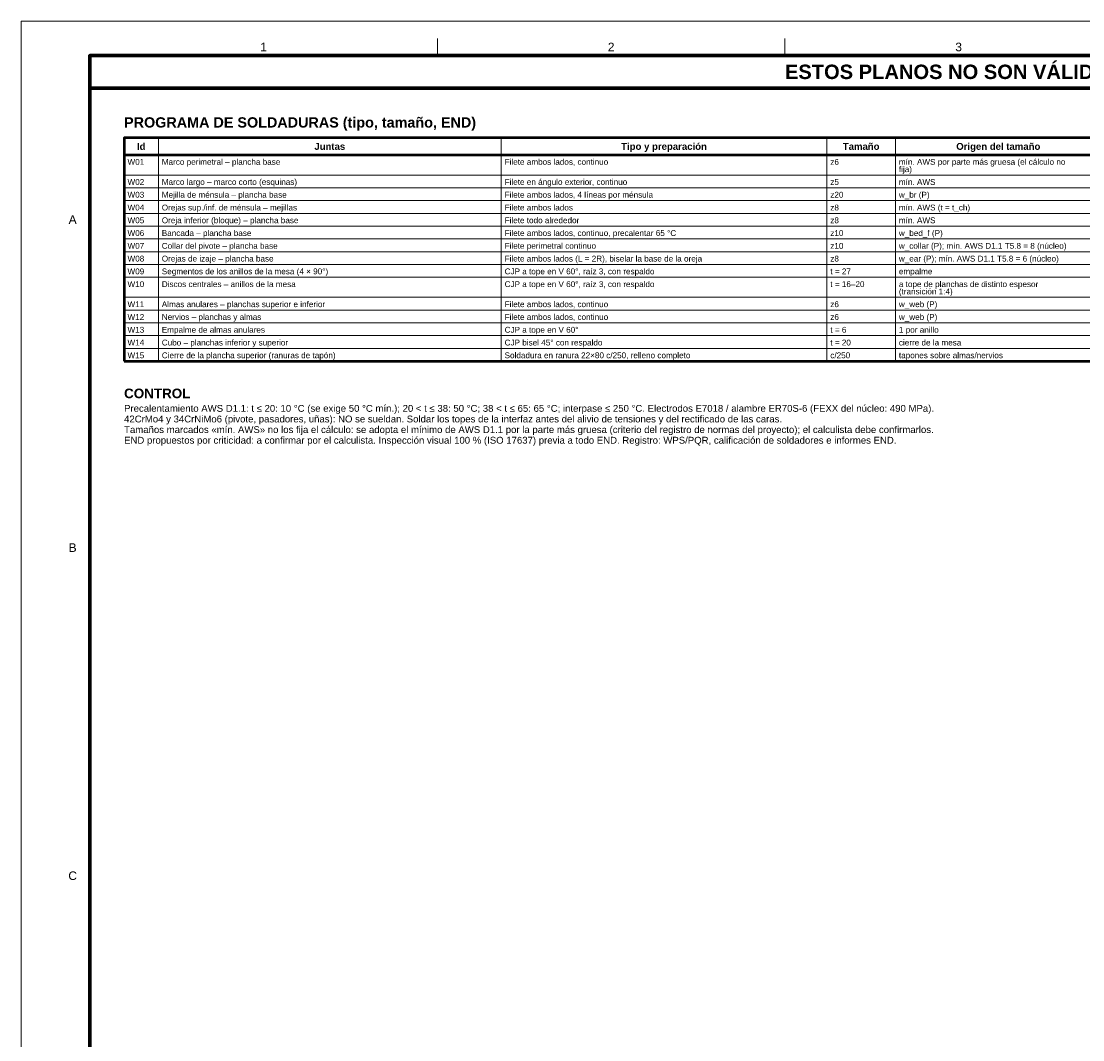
# Model space of a CAD drawing. Header units: millimetres. Extents: x 0 to 841, y 0 to 594.
# Tile 2 of 4: x 0 to 310, y 297 to 594. Entities that reach past the tile are written whole.
import ezdxf
from ezdxf.enums import TextEntityAlignment as Align

# ---------------------------------------------------------------- set-up
doc = ezdxf.new("R2010")
doc.units = ezdxf.units.MM
for name, color, linetype, lineweight in [('FINA', 7, 'CONTINUOUS', 18), ('MARCO', 7, 'CONTINUOUS', 70), ('TXT', 7, 'CONTINUOUS', 25), ('VIS', 7, 'CONTINUOUS', 50)]:
    doc.layers.add(name, color=color, linetype=linetype, lineweight=lineweight)
doc.styles.add('STD', font='LiberationSans-Regular.ttf')
doc.styles.add('STDB', font='LiberationSans-Bold.ttf')

msp = doc.modelspace()

# ---------------------------------------------------------------- linework, layer by layer
at = {"layer": 'FINA'}
for p, q in [((121.375, 584), (121.375, 589)), ((222.75, 584), (222.75, 589)), ((40, 560), (40, 494.875)), ((140, 560), (140, 494.875)), ((235, 560), (235, 494.875)), ((255, 560), (255, 494.875)), ((30, 555), (514, 555)), ((30, 549.15), (514, 549.15)), ((30, 545.425), (514, 545.425)), ((30, 541.7), (514, 541.7)), ((30, 537.975), (514, 537.975)), ((30, 534.25), (514, 534.25)), ((30, 530.525), (514, 530.525)), ((30, 526.8), (514, 526.8)), ((30, 523.075), (514, 523.075)), ((30, 519.35), (514, 519.35)), ((30, 513.5), (514, 513.5)), ((30, 509.775), (514, 509.775)), ((30, 506.05), (514, 506.05)), ((30, 502.325), (514, 502.325)), ((30, 498.6), (514, 498.6))]:
    msp.add_line(p, q, dxfattribs=at)
msp.add_lwpolyline([(0, 0), (841, 0), (841, 594), (0, 594)], close=True, dxfattribs=at)
at = {"layer": 'MARCO'}
for points in [[(20, 10), (831, 10), (831, 584), (20, 584)], [(20, 574.5), (831, 574.5), (831, 584), (20, 584)]]:
    msp.add_lwpolyline(points, close=True, dxfattribs=at)
at = {"layer": 'VIS'}
for p, q in [((30, 560), (30, 494.875)), ((30, 494.875), (514, 494.875))]:
    msp.add_line(p, q, dxfattribs=at)
msp.add_lwpolyline([(30, 555), (514, 555), (514, 560), (30, 560)], close=True, dxfattribs=at)

# ---------------------------------------------------------------- texts
at = {"layer": 'TXT'}
for s, height, style, p in [('1', 2.5, 'STD', (70.688, 586.5)), ('2', 2.5, 'STD', (172.062, 586.5)), ('3', 2.5, 'STD', (273.438, 586.5)), ('ESTOS PLANOS NO SON VÁLIDOS PARA FABRICACIÓN HASTA SU REVISIÓN Y APROBACIÓN POR UN INGENIERO CALCULISTA HABILITADO.', 4.2, 'STDB', (425.5, 579.25)), ('Id', 2, 'STDB', (35, 557.5)), ('Juntas', 2, 'STDB', (90, 557.5)), ('Tipo y preparación', 2, 'STDB', (187.5, 557.5)), ('Tamaño', 2, 'STDB', (245, 557.5)), ('Origen del tamaño', 2, 'STDB', (285, 557.5)), ('A', 2.5, 'STD', (15, 536.167)), ('B', 2.5, 'STD', (15, 440.5)), ('C', 2.5, 'STD', (15, 344.833))]:
    msp.add_text(s, height=height, dxfattribs=dict(at, style=style)).set_placement(p, align=Align.MIDDLE_CENTER)
for s, height, style, p in [('PROGRAMA DE SOLDADURAS (tipo, tamaño, END)', 3, 'STDB', (30, 566)), ('CONTROL', 2.8, 'STDB', (30, 486.875)), ('Precalentamiento AWS D1.1: t ≤ 20: 10 °C (se exige 50 °C mín.); 20 < t ≤ 38: 50 °C; 38 < t ≤ 65: 65 °C; interpase ≤ 250 °C. Electrodos E7018 / alambre ER70S-6 (FEXX del núcleo: 490 MPa).', 2, 'STD', (30, 482.115)), ('42CrMo4 y 34CrNiMo6 (pivote, pasadores, uñas): NO se sueldan. Soldar los topes de la interfaz antes del alivio de tensiones y del rectificado de las caras.', 2, 'STD', (30, 479.015)), ('Tamaños marcados «mín. AWS» no los fija el cálculo: se adopta el mínimo de AWS D1.1 por la parte más gruesa (criterio del registro de normas del proyecto); el calculista debe confirmarlos.', 2, 'STD', (30, 475.915)), ('END propuestos por criticidad: a confirmar por el calculista. Inspección visual 100 % (ISO 17637) previa a todo END. Registro: WPS/PQR, calificación de soldadores e informes END.', 2, 'STD', (30, 472.815))]:
    msp.add_text(s, height=height, dxfattribs=dict(at, style=style)).set_placement(p, align=Align.TOP_LEFT)
at = {"layer": 'TXT', "style": 'STD'}
for s, p in [('W01', (31, 552.98)), ('Marco perimetral – plancha base', (41, 552.98)), ('Filete ambos lados, continuo', (141, 552.98)), ('z6', (236, 552.98)), ('fija)', (256, 550.855)), ('mín. AWS por parte más gruesa (el cálculo no', (256, 552.98)), ('Marco largo – marco corto (esquinas)', (41, 547.13)), ('Filete en ángulo exterior, continuo', (141, 547.13)), ('mín. AWS', (256, 547.13)), ('W02', (31, 547.13)), ('z5', (236, 547.13)), ('W03', (31, 543.405)), ('Mejilla de ménsula – plancha base', (41, 543.405)), ('Filete ambos lados, 4 líneas por ménsula', (141, 543.405)), ('z20', (236, 543.405)), ('w_br (P)', (256, 543.405)), ('W04', (31, 539.68)), ('Orejas sup./inf. de ménsula – mejillas', (41, 539.68)), ('Filete ambos lados', (141, 539.68)), ('z8', (236, 539.68)), ('mín. AWS (t = t_ch)', (256, 539.68)), ('W05', (31, 535.955)), ('Oreja inferior (bloque) – plancha base', (41, 535.955)), ('Filete todo alrededor', (141, 535.955)), ('z8', (236, 535.955)), ('mín. AWS', (256, 535.955)), ('W06', (31, 532.23)), ('Bancada – plancha base', (41, 532.23)), ('Filete ambos lados, continuo, precalentar 65 °C', (141, 532.23)), ('z10', (236, 532.23)), ('w_bed_f (P)', (256, 532.23)), ('Collar del pivote – plancha base', (41, 528.505)), ('Filete perimetral continuo', (141, 528.505)), ('w_collar (P); mín. AWS D1.1 T5.8 = 8 (núcleo)', (256, 528.505)), ('W07', (31, 528.505)), ('z10', (236, 528.505)), ('W08', (31, 524.78)), ('Orejas de izaje – plancha base', (41, 524.78)), ('Filete ambos lados (L = 2R), biselar la base de la oreja', (141, 524.78)), ('z8', (236, 524.78)), ('w_ear (P); mín. AWS D1.1 T5.8 = 6 (núcleo)', (256, 524.78)), ('W09', (31, 521.055)), ('Segmentos de los anillos de la mesa (4 × 90°)', (41, 521.055)), ('CJP a tope en V 60°, raíz 3, con respaldo', (141, 521.055)), ('t = 27', (236, 521.055)), ('empalme', (256, 521.055)), ('W10', (31, 517.33)), ('Discos centrales – anillos de la mesa', (41, 517.33)), ('CJP a tope en V 60°, raíz 3, con respaldo', (141, 517.33)), ('t = 16–20', (236, 517.33)), ('a tope de planchas de distinto espesor', (256, 517.33)), ('(transición 1:4)', (256, 515.205)), ('W11', (31, 511.48)), ('Almas anulares – planchas superior e inferior', (41, 511.48)), ('Filete ambos lados, continuo', (141, 511.48)), ('z6', (236, 511.48)), ('w_web (P)', (256, 511.48)), ('W12', (31, 507.755)), ('Nervios – planchas y almas', (41, 507.755)), ('Filete ambos lados, continuo', (141, 507.755)), ('z6', (236, 507.755)), ('w_web (P)', (256, 507.755)), ('W13', (31, 504.03)), ('Empalme de almas anulares', (41, 504.03)), ('CJP a tope en V 60°', (141, 504.03)), ('t = 6', (236, 504.03)), ('1 por anillo', (256, 504.03)), ('W14', (31, 500.305)), ('Cubo – planchas inferior y superior', (41, 500.305)), ('CJP bisel 45° con respaldo', (141, 500.305)), ('t = 20', (236, 500.305)), ('cierre de la mesa', (256, 500.305)), ('W15', (31, 496.58)), ('Cierre de la plancha superior (ranuras de tapón)', (41, 496.58)), ('Soldadura en ranura 22×80 c/250, relleno completo', (141, 496.58)), ('c/250', (236, 496.58)), ('tapones sobre almas/nervios', (256, 496.58))]:
    msp.add_text(s, height=1.7, dxfattribs=at).set_placement(p, align=Align.MIDDLE_LEFT)

doc.saveas('drawing.dxf')
